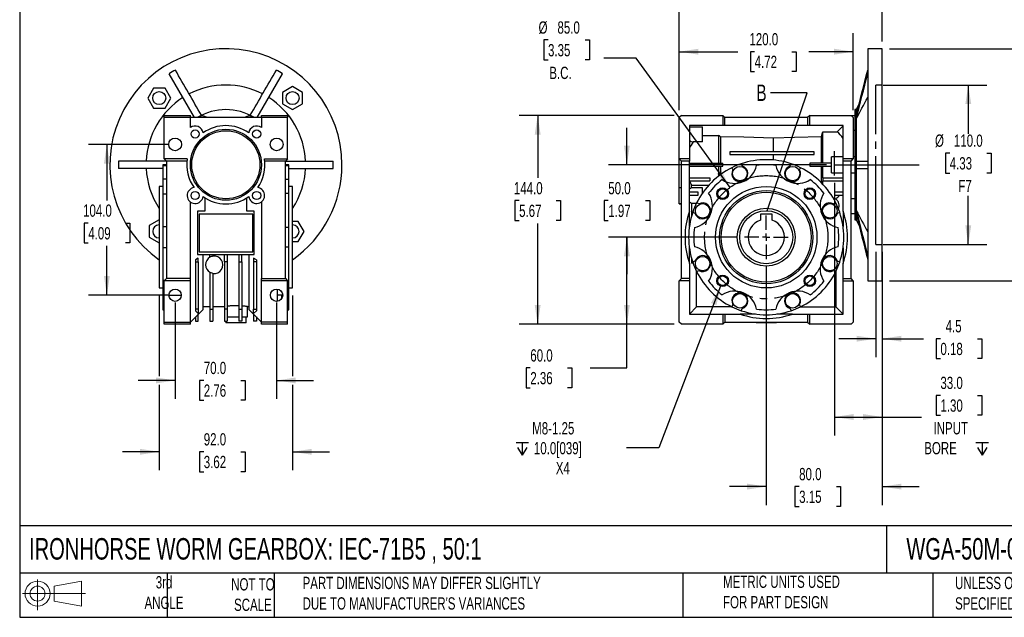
# Model space of a CAD drawing. Header units: millimetres. Extents: x 25 to 1092, y 25 to 838.
# Tile 1 of 8: x 25 to 704, y 25 to 438. Entities that reach past the tile are written whole.
import ezdxf

# ---------------------------------------------------------------- set-up
doc = ezdxf.new("R2010")
doc.units = ezdxf.units.MM
doc.header["$LTSCALE"] = 4
for name, pattern in [('SLD-Center', [19.05, 15.24, -1.27, 1.27, -1.27]), ('SLD-Dashed', [1.905, 1.27, -0.635]), ('SLD-Solid', [0])]:
    doc.linetypes.add(name, pattern=pattern)
for name, color, linetype in [('CENTER', 40, 'SLD-Center'), ('HIDDEN', 102, 'SLD-Dashed'), ('SLD-DEFPOINTS', 7, 'Continuous')]:
    doc.layers.add(name, color=color, linetype=linetype)
doc.layers.add('DIMENSIONS', color=140, linetype='SLD-Solid', lineweight=25)
doc.layers.add('TEXT', color=140, linetype='SLD-Solid', lineweight=25)
doc.styles.add('SLDTEXTSTYLE0', font='TXT', dxfattribs={"width": 0.7})
doc.dimstyles.new('SLDDIMSTYLE1', dxfattribs={"dimtxt": 8.632031, "dimasz": 13.208, "dimexe": 0, "dimexo": 0.0625, "dimgap": 2.158008, "dimtad": 0, "dimtih": 1, "dimtoh": 1, "dimrnd": 1e-09, "dimzin": 4, "dimdsep": 46, "dimtxsty": 'SLDTEXTSTYLE0', "dimsah": 1, "dimcen": 0, "dimadec": 0, "dimazin": 1, "dimtfac": 1, "dimtofl": 0, "dimtmove": 0, "dimatfit": 3, "dimfxl": 0, "dimfrac": 2, "dimtolj": 1, "dimtzin": 12, "dimarcsym": 0})
doc.dimstyles.new('SLDDIMSTYLE2', dxfattribs={"dimtxt": 8.632031, "dimasz": 13.208, "dimexe": 0, "dimexo": 0.0625, "dimgap": 2.158008, "dimtad": 0, "dimtih": 1, "dimtoh": 1, "dimrnd": 1e-09, "dimzin": 4, "dimdsep": 46, "dimtxsty": 'SLDTEXTSTYLE0', "dimsah": 1, "dimcen": 0.09, "dimadec": 0, "dimazin": 1, "dimtfac": 1, "dimtofl": 0, "dimtmove": 0, "dimatfit": 3, "dimfxl": 0, "dimfrac": 2, "dimtolj": 1, "dimtzin": 12, "dimarcsym": 0})
doc.dimstyles.new('SLDDIMSTYLE3', dxfattribs={"dimtxt": 8.632031, "dimasz": 13.208, "dimexe": 0, "dimexo": 0.0625, "dimgap": 2.158008, "dimtad": 0, "dimtih": 1, "dimtoh": 1, "dimrnd": 1e-09, "dimzin": 12, "dimdsep": 46, "dimtxsty": 'SLDTEXTSTYLE0', "dimsah": 1, "dimcen": 0.09, "dimadec": 0, "dimazin": 3, "dimtfac": 1, "dimtmove": 0, "dimatfit": 0, "dimfxl": 0, "dimfrac": 2, "dimtolj": 1, "dimtzin": 12, "dimarcsym": 0})
doc.dimstyles.new('SLDDIMSTYLE4', dxfattribs={"dimtxt": 8.632031, "dimasz": 13.208, "dimexe": 0, "dimexo": 0.0625, "dimgap": 2.158008, "dimtad": 0, "dimtih": 1, "dimtoh": 1, "dimrnd": 1e-09, "dimzin": 4, "dimdsep": 46, "dimtxsty": 'SLDTEXTSTYLE0', "dimsah": 1, "dimcen": 0.09, "dimadec": 0, "dimazin": 1, "dimtfac": 1, "dimtmove": 0, "dimatfit": 0, "dimfxl": 0, "dimfrac": 2, "dimtolj": 1, "dimtzin": 12, "dimarcsym": 0})
doc.dimstyles.new('SLDDIMSTYLE5', dxfattribs={"dimtxt": 8.632031, "dimasz": 13.208, "dimexe": 0, "dimexo": 0.0625, "dimgap": 2.158008, "dimtad": 0, "dimtih": 1, "dimtoh": 1, "dimrnd": 1e-09, "dimzin": 12, "dimdsep": 46, "dimtxsty": 'SLDTEXTSTYLE0', "dimsah": 1, "dimcen": 0, "dimadec": 0, "dimazin": 3, "dimtfac": 1, "dimtofl": 0, "dimtmove": 0, "dimatfit": 3, "dimfxl": 0, "dimfrac": 2, "dimtolj": 1, "dimtzin": 12, "dimarcsym": 0})
doc.dimstyles.new('SLDDIMSTYLE6', dxfattribs={"dimtxt": 8.632031, "dimasz": 13.208, "dimexe": 0, "dimexo": 0.0625, "dimgap": 2.158008, "dimtad": 0, "dimtih": 1, "dimtoh": 1, "dimrnd": 1e-09, "dimzin": 12, "dimdsep": 46, "dimtxsty": 'SLDTEXTSTYLE0', "dimsah": 1, "dimcen": 0.09, "dimadec": 0, "dimazin": 3, "dimtfac": 1, "dimtofl": 0, "dimtmove": 0, "dimatfit": 3, "dimfxl": 0, "dimfrac": 2, "dimtolj": 1, "dimtzin": 12, "dimarcsym": 0})
doc.dimstyles.new('SLDDIMSTYLE7', dxfattribs={"dimtxt": 0.18, "dimasz": 13.208, "dimexe": 0, "dimexo": 0.0625, "dimgap": 0, "dimtad": 0, "dimtih": 1, "dimtoh": 1, "dimdec": 0, "dimrnd": 1e-09, "dimzin": 0, "dimdsep": 46, "dimtxsty": 'Standard', "dimblk1": 'NONE', "dimblk2": 'NONE', "dimsah": 1, "dimcen": 0.09, "dimadec": 0, "dimazin": 0, "dimtfac": 13.208, "dimtdec": 0, "dimtofl": 0, "dimtmove": 0, "dimatfit": 3, "dimldrblk": 'NONE', "dimfxl": 0, "dimfrac": 2, "dimtolj": 1, "dimtzin": 0, "dimarcsym": 0})

# ---------------------------------------------------------------- blocks, each defined once
blk = doc.blocks.new('Block11')
at = {"color": 7, "linetype": 'SLD-Solid', "lineweight": 18}
for p, q in [((10.35, 21.24), (10.35, 0)), ((21.92, 16.67), (40.7, 20.13)), ((21.92, 6.38), (21.92, 16.67)), ((40.7, 20.13), (40.7, 2.93)), ((0, 11.53), (43.49, 11.53)), ((21.92, 6.38), (40.7, 2.93))]:
    blk.add_line(p, q, dxfattribs=at)
for radius in [8.6, 5.14]:
    blk.add_circle((10.35, 11.53), radius, dxfattribs=at)
blk = doc.blocks.new('Block12')
at = {"layer": 'SLD-DEFPOINTS'}
blk.add_blockref('Block11', (0, 0), dxfattribs=at)
blk = doc.blocks.new('_D')
at = {"layer": 'DIMENSIONS'}
for p, q in [((389.73, 423.62), (386.83, 423.62)), ((386.83, 423.62), (386.83, 409.9)), ((415.38, 423.62), (418.28, 423.62)), ((418.28, 423.62), (418.28, 409.9)), ((386.83, 409.9), (389.73, 409.9)), ((418.28, 409.9), (415.38, 409.9)), ((450.47, 411.08), (428.25, 411.08)), ((515.23, 321.95), (450.47, 411.08))]:
    blk.add_line(p, q, dxfattribs=at)
blk.add_solid([(515.23, 321.95), (509.11, 333.83), (505.82, 331.44)], dxfattribs=at)
at = {"layer": 'DIMENSIONS', "char_height": 8.467, "attachment_point": 1, "style": 'SLDTEXTSTYLE0'}
for s, insert in [('%%c', (383.21, 436.46)), ('85.0', (396.24, 436.46)), ('3.35', (389.73, 420.81)), ('B.C.', (390.63, 405.16))]:
    blk.add_mtext(s, dxfattribs=dict(at, insert=insert))
blk = doc.blocks.new('SW_SYMBOL_HOLE_DEPTH')
at = {"layer": 'DIMENSIONS', "color": 0}
for p, q in [((0, 3500), (3200, 3500)), ((1600, 3500), (1600, 300)), ((400, 2220), (1600, 300)), ((2800, 2220), (1600, 300))]:
    blk.add_line(p, q, dxfattribs=at)
blk = doc.blocks.new('_D_1')
at = {"layer": 'DIMENSIONS'}
for p, q in [((587.21, 324.98), (587.21, 150.86)), ((620.21, 252.45), (620.21, 150.86)), ((660.32, 178.5), (657.42, 178.5)), ((657.42, 178.5), (657.42, 164.78)), ((685.97, 178.5), (688.87, 178.5)), ((688.87, 178.5), (688.87, 164.78)), ((587.21, 163.56), (620.21, 163.56)), ((620.21, 163.56), (647.24, 163.56)), ((657.42, 164.78), (660.32, 164.78)), ((688.87, 164.78), (685.97, 164.78))]:
    blk.add_line(p, q, dxfattribs=at)
for points in [[(587.21, 163.56), (600.41, 161.53), (600.41, 165.6)], [(620.21, 163.56), (607, 165.6), (607, 161.53)]]:
    blk.add_solid(points, dxfattribs=at)
at = {"layer": 'DIMENSIONS', "xscale": 0.002688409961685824, "yscale": 0.002688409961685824, "zscale": 0.002688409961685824}
blk.add_blockref('SW_SYMBOL_HOLE_DEPTH', (684.76, 136.55), dxfattribs=at)
at = {"layer": 'DIMENSIONS', "char_height": 8.467, "attachment_point": 1, "style": 'SLDTEXTSTYLE0'}
for s, insert in [('33.0', (660.32, 191.35)), ('1.30', (660.32, 175.69)), ('INPUT', (655.52, 160.04)), ('BORE', (649.17, 146.32))]:
    blk.add_mtext(s, dxfattribs=dict(at, insert=insert))
blk = doc.blocks.new('_D_2')
at = {"layer": 'DIMENSIONS'}
for p, q in [((615.71, 277.48), (615.71, 204.88)), ((620.21, 277.48), (620.21, 204.88)), ((615.71, 217.58), (590.31, 217.58)), ((620.21, 217.58), (648.62, 217.58)), ((660.32, 217.58), (657.42, 217.58)), ((657.42, 217.58), (657.42, 203.86)), ((685.97, 217.58), (688.87, 217.58)), ((688.87, 217.58), (688.87, 203.86)), ((657.42, 203.86), (660.32, 203.86)), ((688.87, 203.86), (685.97, 203.86))]:
    blk.add_line(p, q, dxfattribs=at)
for points in [[(615.71, 217.58), (602.5, 219.61), (602.5, 215.54)], [(620.21, 217.58), (633.41, 215.54), (633.41, 219.61)]]:
    blk.add_solid(points, dxfattribs=at)
at = {"layer": 'DIMENSIONS', "char_height": 8.467, "attachment_point": 1, "style": 'SLDTEXTSTYLE0'}
for s, insert in [('4.5', (663.91, 230.42)), ('0.18', (660.32, 214.77))]:
    blk.add_mtext(s, dxfattribs=dict(at, insert=insert))
blk = doc.blocks.new('_D_3')
at = {"layer": 'DIMENSIONS'}
for p, q in [((620.79, 392.56), (692.23, 392.56)), ((679.53, 392.56), (679.53, 358.8)), ((666.71, 345.58), (663.81, 345.58)), ((663.81, 345.58), (663.81, 331.86)), ((692.36, 345.58), (695.26, 345.58)), ((695.26, 345.58), (695.26, 331.86)), ((663.81, 331.86), (666.71, 331.86)), ((695.26, 331.86), (692.36, 331.86)), ((679.53, 282.56), (679.53, 316.21)), ((620.79, 282.56), (692.23, 282.56))]:
    blk.add_line(p, q, dxfattribs=at)
for points in [[(679.53, 392.56), (677.5, 379.36), (681.56, 379.36)], [(679.53, 282.56), (681.56, 295.77), (677.5, 295.77)]]:
    blk.add_solid(points, dxfattribs=at)
at = {"layer": 'DIMENSIONS', "char_height": 8.467, "attachment_point": 1, "style": 'SLDTEXTSTYLE0'}
for s, insert in [('%%c', (656.6, 358.43)), ('110.0', (669.63, 358.43)), ('4.33', (666.71, 342.78)), ('F7', (672.7, 327.13))]:
    blk.add_mtext(s, dxfattribs=dict(at, insert=insert))
blk = doc.blocks.new('_D_4')
at = {"layer": 'DIMENSIONS'}
for p, q in [((480.21, 375.14), (480.21, 428.24)), ((600.21, 375.14), (600.21, 428.24)), ((480.21, 415.54), (520.51, 415.54)), ((532.21, 415.54), (529.31, 415.54)), ((529.31, 415.54), (529.31, 401.82)), ((557.86, 415.54), (560.75, 415.54)), ((560.75, 415.54), (560.75, 401.82)), ((600.21, 415.54), (569.55, 415.54)), ((529.31, 401.82), (532.21, 401.82)), ((560.75, 401.82), (557.86, 401.82))]:
    blk.add_line(p, q, dxfattribs=at)
for points in [[(480.21, 415.54), (493.41, 413.51), (493.41, 417.57)], [(600.21, 415.54), (587, 417.57), (587, 413.51)]]:
    blk.add_solid(points, dxfattribs=at)
at = {"layer": 'DIMENSIONS', "char_height": 8.467, "attachment_point": 1, "style": 'SLDTEXTSTYLE0'}
for s, insert in [('120.0', (528.61, 428.39)), ('4.72', (532.21, 412.74))]:
    blk.add_mtext(s, dxfattribs=dict(at, insert=insert))
blk = doc.blocks.new('_D_5')
at = {"layer": 'DIMENSIONS'}
for p, q in [((444.12, 337.56), (444.12, 362.96)), ((581.73, 337.56), (431.42, 337.56)), ((431.29, 312.79), (428.39, 312.79)), ((428.39, 312.79), (428.39, 299.07)), ((456.94, 312.79), (459.84, 312.79)), ((459.84, 312.79), (459.84, 299.07)), ((428.39, 299.07), (431.29, 299.07)), ((459.84, 299.07), (456.94, 299.07)), ((520.09, 287.56), (431.42, 287.56)), ((444.12, 287.56), (444.12, 262.16))]:
    blk.add_line(p, q, dxfattribs=at)
for points in [[(444.12, 337.56), (446.15, 350.77), (442.08, 350.77)], [(444.12, 287.56), (442.08, 274.36), (446.15, 274.36)]]:
    blk.add_solid(points, dxfattribs=at)
at = {"layer": 'DIMENSIONS', "char_height": 8.467, "attachment_point": 1, "style": 'SLDTEXTSTYLE0'}
for s, insert in [('50.0', (431.29, 325.63)), ('1.97', (431.29, 309.98))]:
    blk.add_mtext(s, dxfattribs=dict(at, insert=insert))
blk = doc.blocks.new('_D_6')
at = {"layer": 'DIMENSIONS'}
for p, q in [((520.09, 287.56), (431.42, 287.56)), ((444.12, 227.56), (444.12, 287.56)), ((476.63, 227.56), (431.42, 227.56)), ((444.12, 197.42), (444.12, 227.56)), ((377.51, 197.42), (374.61, 197.42)), ((374.61, 197.42), (374.61, 183.7)), ((403.16, 197.42), (406.06, 197.42)), ((406.06, 197.42), (406.06, 183.7)), ((418.72, 197.42), (444.12, 197.42)), ((374.61, 183.7), (377.51, 183.7)), ((406.06, 183.7), (403.16, 183.7))]:
    blk.add_line(p, q, dxfattribs=at)
for points in [[(444.12, 287.56), (442.08, 274.36), (446.15, 274.36)], [(444.12, 227.56), (446.15, 240.77), (442.08, 240.77)]]:
    blk.add_solid(points, dxfattribs=at)
at = {"layer": 'DIMENSIONS', "char_height": 8.467, "attachment_point": 1, "style": 'SLDTEXTSTYLE0'}
for s, insert in [('60.0', (377.51, 210.27)), ('2.36', (377.51, 194.61))]:
    blk.add_mtext(s, dxfattribs=dict(at, insert=insert))
blk = doc.blocks.new('_D_7')
at = {"layer": 'DIMENSIONS'}
for p, q in [((476.63, 371.56), (369.9, 371.56)), ((382.6, 371.56), (382.6, 328.44)), ((369.78, 312.79), (366.88, 312.79)), ((366.88, 312.79), (366.88, 299.07)), ((395.43, 312.79), (398.33, 312.79)), ((398.33, 312.79), (398.33, 299.07)), ((366.88, 299.07), (369.78, 299.07)), ((398.33, 299.07), (395.43, 299.07)), ((382.6, 227.56), (382.6, 297.13)), ((476.63, 227.56), (369.9, 227.56))]:
    blk.add_line(p, q, dxfattribs=at)
for points in [[(382.6, 371.56), (380.57, 358.36), (384.64, 358.36)], [(382.6, 227.56), (384.64, 240.77), (380.57, 240.77)]]:
    blk.add_solid(points, dxfattribs=at)
at = {"layer": 'DIMENSIONS', "char_height": 8.467, "attachment_point": 1, "style": 'SLDTEXTSTYLE0'}
for s, insert in [('144.0', (366.19, 325.63)), ('5.67', (369.78, 309.98))]:
    blk.add_mtext(s, dxfattribs=dict(at, insert=insert))
blk = doc.blocks.new('_D_8')
at = {"layer": 'DIMENSIONS'}
for p, q in [((508.72, 253.78), (466.03, 142.24)), ((466.03, 142.24), (443.8, 142.24))]:
    blk.add_line(p, q, dxfattribs=at)
blk.add_solid([(508.72, 253.78), (502.11, 242.17), (505.9, 240.72)], dxfattribs=at)
at = {"layer": 'DIMENSIONS', "xscale": 0.002688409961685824, "yscale": 0.002688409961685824, "zscale": 0.002688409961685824}
blk.add_blockref('SW_SYMBOL_HOLE_DEPTH', (367.66, 136.52), dxfattribs=at)
at = {"layer": 'DIMENSIONS', "char_height": 8.467, "attachment_point": 1, "style": 'SLDTEXTSTYLE0'}
for s, insert in [('M8-1.25', (378.82, 160.01)), ('10.0[039]', (380, 146.29)), ('X4', (395.1, 132.57))]:
    blk.add_mtext(s, dxfattribs=dict(at, insert=insert))
blk = doc.blocks.new('_D_9')
at = {"layer": 'DIMENSIONS'}
for p, q in [((625.29, 417.59), (744.91, 417.59)), ((732.21, 417.59), (732.21, 353.16)), ((719.38, 337.51), (716.48, 337.51)), ((716.48, 337.51), (716.48, 323.79)), ((745.03, 337.51), (747.93, 337.51)), ((747.93, 337.51), (747.93, 323.79)), ((716.48, 323.79), (719.38, 323.79)), ((732.21, 257.53), (732.21, 321.86)), ((747.93, 323.79), (745.03, 323.79)), ((625.29, 257.53), (744.91, 257.53))]:
    blk.add_line(p, q, dxfattribs=at)
for points in [[(732.21, 417.59), (730.17, 404.39), (734.24, 404.39)], [(732.21, 257.53), (734.24, 270.74), (730.17, 270.74)]]:
    blk.add_solid(points, dxfattribs=at)
at = {"layer": 'DIMENSIONS', "char_height": 8.467, "attachment_point": 1, "style": 'SLDTEXTSTYLE0'}
for s, insert in [('%%c', (709.27, 350.35)), ('160.1', (722.31, 350.35)), ('6.30', (719.38, 334.7))]:
    blk.add_mtext(s, dxfattribs=dict(at, insert=insert))
blk = doc.blocks.new('_D_10')
at = {"layer": 'DIMENSIONS'}
for p, q in [((540.21, 267.44), (540.21, 102.86)), ((620.21, 252.45), (620.21, 102.86)), ((540.21, 115.56), (514.81, 115.56)), ((562.92, 115.56), (560.02, 115.56)), ((560.02, 115.56), (560.02, 101.85)), ((588.57, 115.56), (591.47, 115.56)), ((591.47, 115.56), (591.47, 101.85)), ((620.21, 115.56), (645.61, 115.56)), ((560.02, 101.85), (562.92, 101.85)), ((591.47, 101.85), (588.57, 101.85))]:
    blk.add_line(p, q, dxfattribs=at)
for points in [[(540.21, 115.56), (527, 117.6), (527, 113.53)], [(620.21, 115.56), (633.41, 113.53), (633.41, 117.6)]]:
    blk.add_solid(points, dxfattribs=at)
at = {"layer": 'DIMENSIONS', "char_height": 8.467, "attachment_point": 1, "style": 'SLDTEXTSTYLE0'}
for s, insert in [('80.0', (562.92, 128.41)), ('3.15', (562.92, 112.76))]:
    blk.add_mtext(s, dxfattribs=dict(at, insert=insert))
blk = doc.blocks.new('_D_11')
at = {"layer": 'DIMENSIONS'}
for p, q in [((480.21, 375.14), (480.21, 476.84)), ((620.21, 422.67), (620.21, 476.84)), ((480.21, 464.14), (524.97, 464.14)), ((536.67, 464.14), (533.77, 464.14)), ((533.77, 464.14), (533.77, 450.42)), ((562.32, 464.14), (565.22, 464.14)), ((565.22, 464.14), (565.22, 450.42)), ((620.21, 464.14), (574.01, 464.14)), ((533.77, 450.42), (536.67, 450.42)), ((565.22, 450.42), (562.32, 450.42))]:
    blk.add_line(p, q, dxfattribs=at)
for points in [[(480.21, 464.14), (493.41, 462.11), (493.41, 466.17)], [(620.21, 464.14), (607, 466.17), (607, 462.11)]]:
    blk.add_solid(points, dxfattribs=at)
at = {"layer": 'DIMENSIONS', "char_height": 8.467, "attachment_point": 1, "style": 'SLDTEXTSTYLE0'}
for s, insert in [('140.0', (533.08, 476.98)), ('5.51', (536.67, 461.33))]:
    blk.add_mtext(s, dxfattribs=dict(at, insert=insert))
blk = doc.blocks.new('SW_CENTERMARKSYMBOL_0')
at = {"layer": 'CENTER', "color": 0}
for p, q in [((0, 5.08), (0, 15.04)), ((-5.08, 0), (-15.04, 0)), ((0, 0), (-2.54, 0)), ((0, 0), (0, 2.54)), ((0, 0), (0, -2.54)), ((0, 0), (2.54, 0)), ((5.08, 0), (15.04, 0)), ((0, -5.08), (0, -15.04))]:
    blk.add_line(p, q, dxfattribs=at)
blk = doc.blocks.new('_None')
blk = doc.blocks.new('_D_14')
at = {"layer": 'DIMENSIONS'}
for p, q in [((127.5, 351.56), (72.83, 351.56)), ((85.53, 351.56), (85.53, 312.99)), ((72.7, 297.34), (69.8, 297.34)), ((69.8, 297.34), (69.8, 283.62)), ((98.35, 297.34), (101.25, 297.34)), ((101.25, 297.34), (101.25, 283.62)), ((69.8, 283.62), (72.7, 283.62)), ((85.53, 247.56), (85.53, 281.68)), ((101.25, 283.62), (98.35, 283.62)), ((127.5, 247.56), (72.83, 247.56))]:
    blk.add_line(p, q, dxfattribs=at)
for points in [[(85.53, 351.56), (83.49, 338.36), (87.56, 338.36)], [(85.53, 247.56), (87.56, 260.77), (83.49, 260.77)]]:
    blk.add_solid(points, dxfattribs=at)
at = {"layer": 'DIMENSIONS', "char_height": 8.467, "attachment_point": 1, "style": 'SLDTEXTSTYLE0'}
for s, insert in [('104.0', (69.11, 310.18)), ('4.09', (72.7, 294.53))]:
    blk.add_mtext(s, dxfattribs=dict(at, insert=insert))
blk = doc.blocks.new('_D_15')
at = {"layer": 'DIMENSIONS'}
for p, q in [((132.58, 242.48), (132.58, 176.09)), ((202.58, 242.48), (202.58, 176.09)), ((132.58, 188.79), (107.18, 188.79)), ((152.33, 188.79), (149.43, 188.79)), ((149.43, 188.79), (149.43, 175.07)), ((177.98, 188.79), (180.87, 188.79)), ((180.87, 188.79), (180.87, 175.07)), ((202.58, 188.79), (227.98, 188.79)), ((149.43, 175.07), (152.33, 175.07)), ((180.87, 175.07), (177.98, 175.07))]:
    blk.add_line(p, q, dxfattribs=at)
for points in [[(132.58, 188.79), (119.38, 190.82), (119.38, 186.76)], [(202.58, 188.79), (215.79, 186.76), (215.79, 190.82)]]:
    blk.add_solid(points, dxfattribs=at)
at = {"layer": 'DIMENSIONS', "char_height": 8.467, "attachment_point": 1, "style": 'SLDTEXTSTYLE0'}
for s, insert in [('70.0', (152.33, 201.64)), ('2.76', (152.33, 185.99))]:
    blk.add_mtext(s, dxfattribs=dict(at, insert=insert))
blk = doc.blocks.new('_D_16')
at = {"layer": 'DIMENSIONS'}
for p, q in [((121.58, 247.48), (121.58, 191.84)), ((213.58, 247.48), (213.58, 191.84)), ((121.58, 185.74), (121.58, 126.86)), ((213.58, 185.74), (213.58, 126.86)), ((121.58, 139.56), (96.18, 139.56)), ((152.33, 139.56), (149.43, 139.56)), ((149.43, 139.56), (149.43, 125.85)), ((177.98, 139.56), (180.87, 139.56)), ((180.87, 139.56), (180.87, 125.85)), ((213.58, 139.56), (238.98, 139.56)), ((149.43, 125.85), (152.33, 125.85)), ((180.87, 125.85), (177.98, 125.85))]:
    blk.add_line(p, q, dxfattribs=at)
for points in [[(121.58, 139.56), (108.38, 141.6), (108.38, 137.53)], [(213.58, 139.56), (226.79, 137.53), (226.79, 141.6)]]:
    blk.add_solid(points, dxfattribs=at)
at = {"layer": 'DIMENSIONS', "char_height": 8.467, "attachment_point": 1, "style": 'SLDTEXTSTYLE0'}
for s, insert in [('92.0', (152.33, 152.41)), ('3.62', (152.33, 136.76))]:
    blk.add_mtext(s, dxfattribs=dict(at, insert=insert))

msp = doc.modelspace()

# ---------------------------------------------------------------- linework, layer by layer
for p, q in [((620.207, 417.594), (610.207, 417.594)), ((610.207, 417.594), (610.207, 337.564)), ((620.207, 337.564), (620.207, 417.594)), ((145.934, 370.064), (128.441, 400.364)), ((189.235, 370.064), (206.729, 400.364)), ((117.639, 390.426), (113.655, 383.526)), ((125.606, 390.426), (117.639, 390.426)), ((129.59, 383.526), (125.606, 390.426)), ((213.547, 391.494), (206.647, 387.51)), ((206.647, 387.51), (206.647, 379.543)), ((220.447, 387.51), (213.547, 391.494)), ((220.447, 379.543), (220.447, 387.51)), ((113.655, 383.526), (117.639, 376.626)), ((125.606, 376.626), (129.59, 383.526)), ((604.46, 380.244), (602.277, 375.564)), ((117.639, 376.626), (125.606, 376.626)), ((206.647, 379.543), (213.547, 375.559)), ((213.547, 375.559), (220.447, 379.543)), ((602.277, 375.564), (601.207, 375.564)), ((601.207, 375.564), (601.207, 337.564)), ((602.277, 375.564), (602.277, 371.652)), ((125.085, 371.564), (143.085, 371.564)), ((125.085, 370.064), (125.085, 371.564)), ((125.085, 341.564), (125.085, 370.064)), ((143.085, 370.064), (125.085, 370.064)), ((143.085, 370.064), (143.085, 371.564)), ((143.085, 363.187), (143.085, 370.064)), ((192.085, 370.064), (143.085, 370.064)), ((192.085, 370.064), (192.085, 371.564)), ((192.085, 371.564), (210.085, 371.564)), ((192.085, 370.064), (192.085, 363.187)), ((210.085, 370.064), (192.085, 370.064)), ((210.085, 371.564), (210.085, 370.064)), ((210.085, 341.564), (210.085, 370.064)), ((481.707, 371.564), (480.207, 370.064)), ((480.207, 341.564), (480.207, 370.064)), ((481.707, 371.564), (510.207, 371.564)), ((510.207, 371.564), (510.207, 364.564)), ((511.707, 370.064), (510.207, 371.564)), ((511.707, 364.564), (511.707, 370.064)), ((568.707, 370.064), (511.707, 370.064)), ((570.207, 371.564), (568.707, 370.064)), ((568.707, 370.064), (568.707, 364.564)), ((570.207, 364.564), (570.207, 371.564)), ((570.207, 371.564), (598.707, 371.564)), ((598.707, 371.564), (600.207, 370.064)), ((601.207, 371.21), (599.061, 371.21)), ((600.207, 370.064), (600.207, 341.564)), ((602.277, 371.652), (602.277, 369.152)), ((602.277, 369.152), (602.277, 340.064)), ((510.207, 364.564), (487.207, 364.564)), ((487.207, 364.564), (487.207, 341.564)), ((487.207, 363.681), (496.207, 363.681)), ((496.207, 353.324), (496.207, 363.681)), ((511.707, 364.564), (510.207, 364.564)), ((568.707, 364.564), (511.707, 364.564)), ((570.207, 364.564), (568.707, 364.564)), ((593.207, 364.564), (570.207, 364.564)), ((579.207, 338.564), (579.207, 360.304)), ((579.207, 360.304), (589.033, 360.304)), ((589.033, 360.304), (593.207, 364.478)), ((593.207, 341.564), (593.207, 364.564)), ((601.207, 361.155), (600.207, 361.155)), ((496.207, 353.324), (489.783, 353.324)), ((496.207, 357.825), (507.207, 357.825)), ((507.207, 357.825), (507.207, 338.564)), ((508.777, 356.875), (508.777, 338.564)), ((545.207, 346.564), (545.207, 355.982)), ((578.357, 338.564), (578.357, 356.875)), ((573.207, 346.564), (515.207, 346.564)), ((515.207, 346.564), (515.207, 344.564)), ((573.207, 344.564), (573.207, 346.564)), ((126.585, 340.064), (93.627, 340.064)), ((140.883, 341.564), (125.085, 341.564)), ((125.085, 341.564), (126.585, 340.064)), ((140.701, 340.064), (126.585, 340.064)), ((126.585, 340.064), (126.585, 259.064)), ((194.287, 341.564), (210.085, 341.564)), ((208.585, 340.064), (194.469, 340.064)), ((210.085, 341.564), (208.585, 340.064)), ((208.585, 259.064), (208.585, 340.064)), ((208.585, 340.064), (241.542, 340.064)), ((487.207, 341.564), (480.207, 341.564)), ((480.207, 341.564), (481.707, 340.064)), ((480.207, 321.805), (480.207, 341.564)), ((487.207, 340.064), (481.707, 340.064)), ((481.707, 259.064), (481.707, 340.064)), ((487.207, 341.564), (487.207, 340.064)), ((487.207, 305.647), (487.207, 340.064)), ((515.207, 344.564), (573.207, 344.564)), ((545.207, 340.83), (545.207, 344.564)), ((593.207, 343.064), (585.207, 343.064)), ((585.207, 332.064), (585.207, 343.064)), ((600.207, 341.564), (593.207, 341.564)), ((593.207, 340.064), (593.207, 341.564)), ((598.707, 340.064), (593.207, 340.064)), ((593.207, 305.647), (593.207, 340.064)), ((598.707, 340.064), (600.207, 341.564)), ((598.707, 259.064), (598.707, 340.064)), ((601.207, 343.064), (600.207, 343.064)), ((602.277, 340.064), (602.277, 335.064)), ((124.085, 335.064), (93.627, 335.064)), ((126.585, 337.564), (124.085, 337.564)), ((124.085, 337.564), (124.085, 337.05)), ((124.085, 337.05), (126.585, 337.05)), ((124.085, 337.05), (124.085, 327.614)), ((211.085, 337.564), (208.585, 337.564)), ((208.585, 337.123), (211.085, 337.123)), ((211.085, 337.123), (211.085, 337.564)), ((211.085, 327.293), (211.085, 337.123)), ((211.085, 335.064), (241.542, 335.064)), ((487.207, 338.564), (510.207, 338.564)), ((487.207, 336.564), (510.207, 336.564)), ((507.207, 336.564), (507.207, 329.674)), ((508.777, 336.564), (508.777, 330.859)), ((510.207, 336.564), (510.207, 338.564)), ((516.544, 335.547), (517.172, 334.029)), ((523.639, 336.708), (523.011, 338.225)), ((557.403, 338.225), (556.774, 336.708)), ((563.242, 334.029), (563.87, 335.547)), ((570.207, 338.564), (570.207, 336.564)), ((585.207, 338.564), (570.207, 338.564)), ((570.207, 336.564), (585.207, 336.564)), ((578.357, 325.072), (578.357, 336.564)), ((579.207, 328.564), (579.207, 336.564)), ((601.207, 337.564), (601.207, 299.564)), ((602.277, 335.064), (602.277, 305.977)), ((610.207, 337.564), (610.207, 257.534)), ((620.207, 257.534), (620.207, 337.564)), ((126.585, 327.614), (124.085, 327.614)), ((124.085, 327.614), (124.085, 317.498)), ((211.085, 327.293), (208.585, 327.293)), ((211.085, 317.922), (211.085, 327.293)), ((487.207, 328.564), (501.207, 328.564)), ((487.207, 326.564), (501.207, 326.564)), ((501.207, 328.564), (501.207, 326.564)), ((579.207, 328.564), (593.207, 328.564)), ((579.207, 328.564), (579.207, 326.564)), ((579.207, 326.564), (593.207, 326.564)), ((579.207, 324.187), (579.207, 326.564)), ((585.207, 332.064), (593.207, 332.064)), ((598.707, 332.064), (601.207, 332.064)), ((124.085, 322.564), (121.585, 322.564)), ((121.585, 322.564), (121.585, 252.564)), ((213.585, 322.564), (211.085, 322.564)), ((213.585, 252.564), (213.585, 322.564)), ((480.207, 321.805), (481.707, 321.805)), ((480.207, 310.851), (480.207, 321.805)), ((488.707, 323.422), (500.502, 323.422)), ((488.707, 321.553), (488.707, 323.422)), ((496.207, 321.553), (488.707, 321.553)), ((496.207, 317.999), (496.207, 321.553)), ((124.085, 317.498), (126.585, 317.498)), ((124.085, 317.498), (124.085, 294.717)), ((153.085, 314.788), (153.085, 305.564)), ((182.085, 305.564), (182.085, 314.788)), ((208.585, 317.922), (211.085, 317.922)), ((211.085, 294.191), (211.085, 317.922)), ((493.207, 318.564), (487.207, 318.564)), ((487.207, 316.564), (493.207, 316.564)), ((493.207, 316.564), (493.207, 318.564)), ((586.655, 314.112), (588.207, 314.112)), ((588.207, 313.856), (586.801, 313.856)), ((587.207, 318.564), (587.207, 316.564)), ((593.207, 318.564), (587.207, 318.564)), ((587.207, 316.564), (593.207, 316.564)), ((588.207, 314.112), (588.207, 313.856)), ((601.207, 313.974), (598.707, 313.974)), ((143.085, 259.064), (143.085, 311.941)), ((153.085, 305.564), (148.085, 305.564)), ((148.085, 305.564), (148.085, 275.564)), ((187.085, 305.564), (182.085, 305.564)), ((187.085, 275.564), (187.085, 305.564)), ((192.085, 311.941), (192.085, 259.064)), ((480.207, 310.851), (481.707, 310.851)), ((480.207, 310.564), (480.207, 310.851)), ((480.207, 310.564), (481.707, 310.564)), ((487.207, 294.862), (487.207, 305.647)), ((488.707, 311.149), (492.186, 311.149)), ((488.707, 311.149), (488.707, 302.056)), ((493.742, 310.599), (492.225, 311.228)), ((588.189, 311.228), (586.672, 310.599)), ((593.207, 305.647), (593.207, 294.862)), ((602.277, 305.977), (602.277, 303.477)), ((121.585, 299.548), (114.723, 295.586)), ((149.085, 303.564), (149.085, 277.564)), ((186.085, 303.564), (149.085, 303.564)), ((186.085, 277.564), (186.085, 303.564)), ((489.546, 304.76), (491.064, 304.132)), ((536.207, 303.364), (536.207, 299.407)), ((544.207, 303.364), (536.207, 303.364)), ((544.207, 299.407), (544.207, 303.364)), ((589.35, 304.132), (590.868, 304.76)), ((598.707, 303.918), (601.207, 303.918)), ((601.207, 299.564), (602.277, 299.564)), ((602.277, 303.477), (602.277, 299.564)), ((602.277, 299.564), (604.46, 294.884)), ((114.723, 295.586), (114.723, 287.619)), ((124.085, 294.717), (124.085, 280.411)), ((126.585, 294.717), (124.085, 294.717)), ((211.085, 294.191), (208.585, 294.191)), ((211.085, 280.938), (211.085, 294.191)), ((217.53, 298.502), (213.585, 298.502)), ((221.514, 291.602), (217.53, 298.502)), ((114.723, 287.619), (121.585, 283.657)), ((217.53, 284.702), (221.514, 291.602)), ((124.085, 280.411), (126.585, 280.411)), ((124.085, 280.411), (124.085, 257.63)), ((208.585, 280.938), (211.085, 280.938)), ((211.085, 257.207), (211.085, 280.938)), ((213.585, 284.702), (217.53, 284.702)), ((487.207, 269.481), (487.207, 280.267)), ((593.207, 280.267), (593.207, 269.481)), ((148.585, 273.105), (146.585, 271.95)), ((146.585, 271.95), (146.585, 270.564)), ((148.085, 275.564), (151.585, 275.564)), ((148.585, 270.564), (148.585, 273.105)), ((149.085, 277.564), (186.085, 277.564)), ((151.585, 275.564), (151.585, 237.564)), ((151.585, 275.564), (156.585, 275.564)), ((156.585, 273.76), (156.585, 275.703)), ((156.585, 275.703), (158.585, 275.703)), ((158.585, 275.703), (158.585, 274.48)), ((158.585, 275.564), (166.585, 275.564)), ((166.585, 270.564), (166.585, 275.703)), ((166.585, 275.703), (168.585, 275.703)), ((168.585, 275.703), (168.585, 270.564)), ((168.585, 275.564), (176.585, 275.564)), ((176.585, 275.703), (178.585, 275.703)), ((176.585, 275.703), (176.585, 270.564)), ((178.585, 270.564), (178.585, 275.703)), ((178.585, 275.564), (183.585, 275.564)), ((183.585, 237.564), (183.585, 275.564)), ((183.585, 275.564), (187.085, 275.564)), ((188.585, 271.95), (186.585, 273.105)), ((186.585, 273.105), (186.585, 270.564)), ((188.585, 271.95), (188.585, 270.564)), ((488.707, 273.073), (488.707, 269.614)), ((146.585, 270.564), (148.585, 270.564)), ((146.585, 270.564), (146.585, 238.009)), ((148.585, 270.564), (148.585, 238.009)), ((168.585, 270.564), (166.585, 270.564)), ((166.585, 270.564), (166.585, 238.009)), ((168.585, 270.564), (168.585, 238.009)), ((176.585, 270.564), (178.585, 270.564)), ((176.585, 270.564), (176.585, 238.009)), ((178.585, 270.564), (178.585, 238.009)), ((188.585, 270.564), (186.585, 270.564)), ((186.585, 270.564), (186.585, 238.009)), ((188.585, 270.564), (188.585, 238.009)), ((487.207, 269.481), (487.207, 259.064)), ((489.808, 269.614), (488.707, 269.614)), ((491.064, 270.997), (489.546, 270.368)), ((590.868, 270.368), (589.35, 270.997)), ((593.207, 259.064), (593.207, 269.481)), ((126.585, 259.064), (125.085, 257.564)), ((143.085, 259.064), (126.585, 259.064)), ((143.085, 257.564), (143.085, 259.064)), ((156.585, 263.368), (156.585, 238.009)), ((158.585, 262.648), (158.585, 238.009)), ((192.085, 257.564), (192.085, 259.064)), ((192.085, 259.064), (208.585, 259.064)), ((208.585, 259.064), (210.085, 257.564)), ((481.707, 259.064), (480.207, 257.564)), ((487.207, 259.064), (481.707, 259.064)), ((487.207, 259.064), (487.207, 257.564)), ((492.207, 239.564), (492.207, 263.937)), ((492.225, 263.901), (493.742, 264.53)), ((586.672, 264.53), (588.189, 263.901)), ((588.207, 263.937), (588.207, 239.564)), ((593.207, 257.564), (593.207, 259.064)), ((593.207, 259.064), (598.707, 259.064)), ((600.207, 257.564), (598.707, 259.064)), ((121.585, 252.564), (124.085, 252.564)), ((125.151, 257.63), (124.085, 257.63)), ((124.085, 257.63), (124.085, 247.515)), ((125.085, 229.064), (125.085, 257.564)), ((143.085, 257.564), (125.085, 257.564)), ((143.085, 229.064), (143.085, 257.564)), ((210.085, 257.564), (192.085, 257.564)), ((192.085, 229.064), (192.085, 257.564)), ((203.085, 243.344), (203.085, 251.785)), ((210.085, 229.064), (210.085, 257.564)), ((211.085, 257.207), (210.085, 257.207)), ((211.085, 247.835), (211.085, 257.207)), ((211.085, 252.564), (213.585, 252.564)), ((480.207, 229.064), (480.207, 257.564)), ((487.207, 257.564), (480.207, 257.564)), ((487.207, 257.564), (487.207, 234.564)), ((593.207, 257.564), (600.207, 257.564)), ((593.207, 234.564), (593.207, 257.564)), ((600.207, 257.564), (600.207, 229.064)), ((610.207, 257.534), (620.207, 257.534)), ((124.085, 247.515), (125.085, 247.515)), ((124.085, 247.515), (124.085, 238.079)), ((128.335, 247.515), (136.834, 247.515)), ((203.085, 247.835), (206.826, 247.835)), ((206.085, 245.153), (206.085, 247.835)), ((210.085, 247.835), (211.085, 247.835)), ((211.085, 238.005), (211.085, 247.835)), ((125.085, 238.079), (124.085, 238.079)), ((124.085, 238.079), (124.085, 237.564)), ((148.585, 238.009), (146.585, 238.009)), ((146.585, 238.009), (146.585, 236.789)), ((148.585, 238.009), (148.585, 234.858)), ((151.585, 239.864), (156.585, 239.864)), ((156.585, 238.009), (158.585, 238.009)), ((156.585, 238.009), (156.585, 229.714)), ((158.585, 239.864), (166.585, 239.864)), ((158.585, 238.009), (158.585, 229.714)), ((168.585, 238.009), (166.585, 238.009)), ((166.585, 238.009), (166.585, 229.714)), ((168.585, 238.009), (168.585, 229.714)), ((176.585, 238.009), (178.585, 238.009)), ((176.585, 238.009), (176.585, 229.714)), ((178.585, 238.009), (178.585, 229.714)), ((182.585, 239.864), (183.585, 239.864)), ((182.585, 232.564), (182.585, 239.864)), ((186.585, 238.009), (188.585, 238.009)), ((186.585, 234.858), (186.585, 238.009)), ((188.585, 238.009), (188.585, 236.789)), ((211.085, 238.005), (210.085, 238.005)), ((211.085, 237.564), (211.085, 238.005)), ((492.207, 239.564), (487.207, 234.564)), ((516.58, 239.564), (492.207, 239.564)), ((517.172, 241.1), (516.544, 239.582)), ((523.011, 236.903), (523.639, 238.421)), ((556.774, 238.421), (557.403, 236.903)), ((563.87, 239.582), (563.242, 241.1)), ((563.834, 239.564), (588.207, 239.564)), ((588.207, 239.564), (593.207, 234.564)), ((124.085, 237.564), (125.085, 237.564)), ((143.085, 229.064), (151.585, 237.564)), ((146.585, 236.789), (148.585, 234.858)), ((146.585, 232.564), (146.585, 229.714)), ((148.585, 229.714), (148.585, 234.564)), ((168.585, 232.564), (176.585, 232.564)), ((178.585, 232.564), (182.585, 232.564)), ((181.585, 228.564), (181.585, 232.564)), ((192.085, 229.064), (183.585, 237.564)), ((186.585, 234.858), (188.585, 236.789)), ((186.585, 234.564), (186.585, 229.714)), ((188.585, 232.564), (188.585, 229.714)), ((210.085, 237.564), (211.085, 237.564)), ((487.207, 234.564), (510.207, 234.564)), ((510.207, 234.564), (510.207, 227.564)), ((510.207, 234.564), (511.707, 234.564)), ((511.707, 234.564), (511.707, 229.064)), ((511.707, 234.564), (522.124, 234.564)), ((532.91, 234.564), (522.124, 234.564)), ((558.29, 234.564), (547.504, 234.564)), ((558.29, 234.564), (568.707, 234.564)), ((568.707, 234.564), (568.707, 229.064)), ((568.707, 234.564), (570.207, 234.564)), ((570.207, 227.564), (570.207, 234.564)), ((570.207, 234.564), (593.207, 234.564)), ((125.085, 229.064), (143.085, 229.064)), ((125.085, 227.564), (125.085, 229.064)), ((143.085, 227.564), (125.085, 227.564)), ((143.085, 227.564), (143.085, 229.064)), ((146.585, 229.714), (148.585, 229.714)), ((156.585, 229.714), (158.585, 229.714)), ((166.585, 229.714), (168.585, 229.714)), ((167.585, 229.714), (167.585, 228.564)), ((181.585, 228.564), (167.585, 228.564)), ((178.585, 229.714), (176.585, 229.714)), ((188.585, 229.714), (186.585, 229.714)), ((210.085, 229.064), (192.085, 229.064)), ((192.085, 227.564), (192.085, 229.064)), ((210.085, 227.564), (192.085, 227.564)), ((210.085, 227.564), (210.085, 229.064)), ((481.707, 227.564), (480.207, 229.064)), ((510.207, 227.564), (481.707, 227.564)), ((510.207, 227.564), (511.707, 229.064)), ((511.707, 229.064), (568.707, 229.064)), ((533.207, 229.064), (533.207, 228.564)), ((547.207, 228.564), (533.207, 228.564)), ((547.207, 228.564), (547.207, 229.064)), ((568.707, 229.064), (570.207, 227.564)), ((598.707, 227.564), (570.207, 227.564)), ((600.207, 229.064), (598.707, 227.564))]:
    msp.add_line(p, q)
at = {"flags": 128}
for points in [[(578.357, 356.875), (578.833, 358.796), (579.207, 360.304)], [(508.777, 356.875), (507.898, 357.407), (507.207, 357.825)], [(545.207, 355.982), (524.806, 356.482), (508.777, 356.875)], [(578.357, 356.875), (559.793, 356.375), (545.207, 355.982)]]:
    msp.add_lwpolyline(points, dxfattribs=at)
for centre, radius in [((121.623, 383.526), 4.5), ((213.547, 383.526), 4.5), ((167.585, 337.564), 24.5), ((146.372, 358.777), 2.775), ((167.585, 337.564), 23.5), ((188.798, 358.777), 2.775), ((132.585, 351.564), 4.4), ((202.585, 351.564), 4.4), ((522.029, 331.449), 5), ((558.384, 331.449), 5), ((146.372, 316.351), 2.775), ((188.798, 316.351), 2.775), ((540.207, 287.564), 35), ((510.155, 317.616), 4), ((510.155, 317.616), 3.323), ((540.207, 287.564), 32.155), ((570.259, 317.616), 4), ((570.259, 317.616), 3.323), ((540.207, 287.564), 31), ((496.323, 305.742), 5), ((540.207, 287.564), 20), ((584.091, 305.742), 5), ((496.323, 269.387), 5), ((584.091, 269.387), 5), ((510.155, 257.512), 4), ((510.155, 257.512), 3.323), ((570.259, 257.512), 4), ((570.259, 257.512), 3.323), ((132.585, 247.564), 4.25), ((202.585, 247.564), 4.25), ((522.029, 243.68), 5), ((558.384, 243.68), 5)]:
    msp.add_circle(centre, radius)
for centre, radius, start, end in [((167.585, 337.564), 80.03, 0, 234.915461), ((167.585, 337.564), 74, 118.063963, 121.936037), ((167.585, 337.564), 74, 58.063963, 61.936037), ((167.585, 337.564), 55, 62.605251, 117.394749), ((167.585, 337.564), 55, 122.605251, 177.394749), ((167.585, 337.564), 55, 2.605251, 57.394749), ((167.585, 337.564), 38, 58.78882, 121.21118), ((151.335, 365.71), 5.5, 52.341669, 127.658331), ((183.835, 365.71), 5.5, 52.341669, 127.658331), ((146.372, 358.777), 5.5, 7.421452, 126.698158), ((167.585, 337.564), 27, 54.290423, 125.709577), ((188.798, 358.777), 5.5, 53.301842, 172.578548), ((167.585, 337.564), 74, 178.063963, 181.936037), ((167.585, 337.564), 27, 171.480376, 215.709577), ((167.585, 337.564), 27, 324.290423, 8.519624), ((167.585, 337.564), 74, 358.063963, 1.936037), ((540.207, 287.564), 53.5, 71.251001, 108.748999), ((167.585, 337.564), 55, 182.605251, 213.241903), ((167.585, 337.564), 80.03, 305.084539, 0), ((167.585, 337.564), 55, 326.758097, 357.394749), ((540.207, 287.564), 53.5, 116.251001, 153.748999), ((518.394, 340.225), 15.5, 236.545231, 348.454769), ((522.029, 331.449), 5.5, 152.021196, 72.978804), ((540.207, 287.564), 53.5, 108.748999, 116.251001), ((540.207, 287.564), 50, 82.384107, 97.615893), ((562.02, 340.225), 15.5, 191.545231, 303.454769), ((558.384, 331.449), 5.5, 107.021196, 27.978804), ((540.207, 287.564), 53.5, 63.748999, 71.251001), ((540.207, 287.564), 53.5, 26.251001, 63.748999), ((540.207, 287.564), 50, 127.384107, 142.615893), ((540.207, 287.564), 50, 37.384107, 52.615893), ((146.372, 316.351), 5.5, 97.421452, 352.578548), ((188.798, 316.351), 5.5, 187.421452, 82.578548), ((167.585, 337.564), 27, 234.290423, 305.709577), ((487.546, 309.377), 15.5, 281.545231, 33.454769), ((592.868, 309.377), 15.5, 146.545231, 258.454769), ((540.207, 287.564), 56, 161.160803, 198.839197), ((540.207, 287.564), 53.5, 153.748999, 161.251001), ((496.323, 305.742), 5.5, 197.021196, 117.978804), ((584.091, 305.742), 5.5, 62.021196, 342.978804), ((540.207, 287.564), 53.5, 18.748999, 26.251001), ((540.207, 287.564), 56, 341.160803, 18.839197), ((540.207, 287.564), 53.5, 161.251001, 198.748999), ((540.207, 287.564), 12.5, 108.662925, 71.337075), ((540.207, 287.564), 53.5, 341.251001, 18.748999), ((121.623, 291.602), 4.5, 90.484592, 269.515408), ((213.547, 291.602), 4.5, 0, 89.515408), ((540.207, 287.564), 50, 172.384107, 187.615893), ((540.207, 287.564), 50, 352.384107, 7.615893), ((213.547, 291.602), 4.5, 270.484592, 0), ((487.546, 265.751), 15.5, 326.545231, 78.454769), ((592.868, 265.751), 15.5, 101.545231, 213.454769), ((159.585, 268.564), 6, 120, 240), ((159.585, 268.564), 6, 260.405932, 99.594068), ((496.323, 269.387), 5.5, 242.021196, 162.978804), ((584.091, 269.387), 5.5, 17.021196, 297.978804), ((540.207, 287.564), 53.5, 198.748999, 206.251001), ((540.207, 287.564), 53.5, 333.748999, 341.251001), ((540.207, 287.564), 53.5, 206.251001, 243.748999), ((540.207, 287.564), 53.5, 296.251001, 333.748999), ((540.207, 287.564), 50, 217.384107, 232.615893), ((540.207, 287.564), 50, 307.384107, 322.615893), ((518.394, 234.903), 15.5, 11.545231, 123.454769), ((522.029, 243.68), 5.5, 287.021196, 207.978804), ((562.02, 234.903), 15.5, 56.545231, 168.454769), ((558.384, 243.68), 5.5, 332.021196, 252.978804), ((540.207, 287.564), 53.5, 243.748999, 251.251001), ((540.207, 287.564), 50, 262.384107, 277.615893), ((540.207, 287.564), 53.5, 288.748999, 296.251001), ((540.207, 287.564), 56, 251.160803, 288.839197), ((540.207, 287.564), 53.5, 251.251001, 288.748999)]:
    msp.add_arc(centre, radius, start, end)
for points in [[(150.791, 371.652), (144.784, 382.056), (138.777, 392.46), (132.771, 402.864)], [(184.378, 371.652), (190.385, 382.056), (196.392, 392.46), (202.399, 402.864)], [(602.277, 371.652), (604.918, 382.056), (607.562, 392.46), (610.207, 402.864)], [(602.277, 369.152), (604.918, 379.556), (607.562, 389.96), (610.207, 400.364)], [(602.277, 369.152), (604.919, 374.067), (607.563, 378.982), (610.207, 383.896)], [(593.207, 355.73), (591.978, 357.388), (590.572, 358.929), (589.033, 360.304)], [(489.783, 353.324), (488.789, 351.941), (487.923, 350.457), (487.207, 348.911)], [(602.277, 340.064), (604.918, 340.064), (607.562, 340.064), (610.207, 340.064)], [(602.277, 335.064), (604.918, 335.064), (607.562, 335.064), (610.207, 335.064)], [(487.207, 326.217), (487.651, 325.258), (488.153, 324.323), (488.707, 323.422)], [(488.707, 321.553), (488.172, 321.369), (487.66, 321.099), (487.207, 320.761)], [(592.566, 318.564), (592.785, 318.84), (592.999, 319.118), (593.207, 319.398)], [(588.207, 314.112), (589.126, 314.877), (590.003, 315.697), (590.826, 316.564)], [(487.207, 311.941), (487.66, 311.603), (488.172, 311.333), (488.707, 311.149)], [(602.277, 305.977), (604.919, 301.061), (607.563, 296.147), (610.207, 291.232)], [(602.277, 305.977), (604.918, 295.572), (607.562, 285.169), (610.207, 274.765)], [(602.277, 303.477), (604.918, 293.072), (607.562, 282.669), (610.207, 272.265)], [(158.585, 262.648), (157.886, 262.766), (157.198, 263.014), (156.585, 263.368)]]:
    msp.add_open_spline(points, degree=3)
for points, knots in [([(487.207, 354.368), (487.578, 354.091), (487.992, 353.857), (488.865, 353.503), (489.324, 353.383), (489.783, 353.324)], [0, 0, 0, 0, 0.5, 0.5, 1, 1, 1, 1]), ([(589.938, 307.087), (590.185, 307.614), (590.361, 308.214), (590.493, 309.48), (590.448, 310.145), (590.123, 311.418), (589.843, 312.023), (589.119, 313.07), (588.677, 313.512), (588.207, 313.856)], [0, 0, 0, 0, 0.25, 0.25, 0.5, 0.5, 0.75, 0.75, 1, 1, 1, 1]), ([(158.585, 274.48), (158.235, 274.421), (157.889, 274.331), (157.217, 274.089), (156.892, 273.938), (156.585, 273.76)], [0, 0, 0, 0, 0.5, 0.5, 1, 1, 1, 1]), ([(168.585, 240.157), (168.787, 240.183), (169.29, 240.246), (170.269, 240.347), (171.472, 240.443), (172.759, 240.511), (174.104, 240.543), (175.393, 240.541), (176.211, 240.51), (176.585, 240.496)], [0, 0, 0, 0, 0.1040938, 0.2588238, 0.4101193, 0.5658805, 0.7157487, 0.8700555, 1, 1, 1, 1]), ([(178.585, 240.367), (178.774, 240.351), (179.359, 240.304), (180.203, 240.208), (181.093, 240.094), (181.79, 239.992), (182.287, 239.914), (182.546, 239.871), (182.574, 239.866), (182.585, 239.864)], [0, 0, 0, 0, 0.0773926, 0.2393057, 0.3986971, 0.562699, 0.7221615, 0.8863566, 1, 1, 1, 1])]:
    msp.add_open_spline(points, degree=3, knots=knots)
at = {"layer": 'CENTER'}
msp.add_line((586.807, 337.564), (645.607, 337.564), dxfattribs=at)
at = {"layer": 'CENTER', "linetype": 'SLD-Center'}
msp.add_circle((540.207, 287.564), 42.5, dxfattribs=at)
at = {"layer": 'HIDDEN', "linetype": 'SLD-Center'}
for p, q in [((615.707, 282.564), (615.707, 392.564)), ((620.207, 392.564), (615.707, 392.564)), ((587.207, 330.064), (587.207, 346.864)), ((615.707, 282.564), (620.207, 282.564))]:
    msp.add_line(p, q, dxfattribs=at)
at = {"layer": 'TEXT'}
for p, q in [((25.4, 838.2), (25.4, 25.4)), ((1092.2, 88.504), (25.4, 88.504)), ((623.036, 88.504), (623.036, 55.88)), ((1092.2, 55.88), (25.4, 55.88)), ((127, 55.88), (127, 25.4)), ((200.847, 55.88), (200.847, 25.4)), ((482.586, 55.88), (482.586, 25.4)), ((655.121, 55.88), (655.121, 25.4)), ((25.4, 25.4), (1092.2, 25.4))]:
    msp.add_line(p, q, dxfattribs=at)
msp.add_circle((540.207, 287.564), 18.258, dxfattribs=at)

# ---------------------------------------------------------------- block references
at = {"layer": 'CENTER'}
msp.add_blockref('SW_CENTERMARKSYMBOL_0', (540.207, 287.564), dxfattribs=at)
at = {"layer": 'SLD-DEFPOINTS'}
msp.add_blockref('Block12', (27.352, 30.215), dxfattribs=at)

# ---------------------------------------------------------------- texts
at = {"layer": 'TEXT', "style": 'SLDTEXTSTYLE0'}
for s, insert, char_height, attachment_point in [('B', (533.409, 392.875), 11.289, 1), ('IRONHORSE WORM GEARBOX: IEC-71B5 , 50:1', (31.863, 80.043), 14.81667, 1), ('WGA-50M-050-71B5', (636.831, 80.043), 14.81667, 1), ('3rd^JANGLE', (124.931, 53.795), 8.4667, 2), ('METRIC UNITS USED ^JFOR PART DESIGN', (510.417, 54.182), 8.46667, 1), ('NOT TO^JSCALE', (186.224, 52.383), 8.46667, 2), ("PART DIMENSIONS MAY DIFFER SLIGHTLY ^JDUE TO MANUFACTURER'S VARIANCES", (220.477, 53.322), 8.46667, 1), ('UNLESS OTHERWISE ^JSPECIFIED UNITS ARE:', (670.432, 53.324), 8.46667, 1)]:
    msp.add_mtext(s, dxfattribs=dict(at, insert=insert, char_height=char_height, attachment_point=attachment_point))

# ---------------------------------------------------------------- dimensions: what is measured, and where the dimension line sits
at = {"layer": 'DIMENSIONS'}
for base, p1, p2, dimstyle, picture, middle in [((620.207, 464.137), (480.207, 370.064), (620.207, 417.594), 'SLDDIMSTYLE2', '_D_11', (549.494, 464.137)), ((600.207, 415.542), (480.207, 370.064), (600.207, 370.064), 'SLDDIMSTYLE2', '_D_4', (545.031, 415.542)), ((620.207, 217.576), (615.707, 282.564), (620.207, 282.564), 'SLDDIMSTYLE3', '_D_2', (673.142, 217.576)), ((540.207, 115.564), (620.207, 257.534), (540.207, 272.524), 'SLDDIMSTYLE4', '_D_10', (575.745, 115.564)), ((121.585, 139.564), (213.585, 252.564), (121.585, 252.564), 'SLDDIMSTYLE4', '_D_16', (165.151, 139.564)), ((202.585, 188.792), (132.585, 247.564), (202.585, 247.564), 'SLDDIMSTYLE4', '_D_15', (165.151, 188.792))]:
    dim = msp.add_linear_dim(base=base, p1=p1, p2=p2, dimstyle=dimstyle, dxfattribs=at)
    dim.commit()
    dim.dimension.update_dxf_attribs({"geometry": picture, "text_midpoint": middle, "dimtype": 160})
dim = msp.add_diameter_dim_2p(p1=(565.187, 253.181), p2=(515.227, 321.948), text='<>\\PB.C.', dimstyle='SLDDIMSTYLE1', dxfattribs=at)
dim.commit()
dim.dimension.update_dxf_attribs({"geometry": '_D', "text_midpoint": (402.553, 415.542), "dimtype": 163})
for base, p1, p2, text, dimstyle, picture, middle in [((732.207, 257.534), (620.207, 417.594), (620.207, 257.534), '%%c<>', 'SLDDIMSTYLE6', '_D_9', (732.207, 337.508)), ((679.531, 392.564), (615.707, 282.564), (615.707, 392.564), '%%c<>\\PF7', 'SLDDIMSTYLE2', '_D_3', (679.531, 337.508))]:
    dim = msp.add_linear_dim(base=base, p1=p1, p2=p2, angle=90, text=text, dimstyle=dimstyle, dxfattribs=at)
    dim.commit()
    dim.dimension.update_dxf_attribs({"geometry": picture, "text_midpoint": middle, "dimtype": 160})
for base, p1, p2, dimstyle, picture, middle in [((382.605, 371.564), (481.707, 227.564), (481.707, 371.564), 'SLDDIMSTYLE2', '_D_7', (382.605, 312.786)), ((444.116, 287.564), (586.807, 337.564), (525.167, 287.564), 'SLDDIMSTYLE4', '_D_5', (444.116, 312.786)), ((85.526, 247.564), (132.585, 351.564), (132.585, 247.564), 'SLDDIMSTYLE2', '_D_14', (85.526, 297.336)), ((444.116, 287.564), (481.707, 227.564), (525.167, 287.564), 'SLDDIMSTYLE2', '_D_6', (444.116, 197.419))]:
    dim = msp.add_linear_dim(base=base, p1=p1, p2=p2, angle=90, dimstyle=dimstyle, dxfattribs=at)
    dim.commit()
    dim.dimension.update_dxf_attribs({"geometry": picture, "text_midpoint": middle, "dimtype": 160})
dim = msp.add_linear_dim(base=(620.207, 163.564), p1=(587.207, 330.064), p2=(620.207, 257.534), text='<>\\PINPUT\\PBORE {\\fGDT;x}', dimstyle='SLDDIMSTYLE2', dxfattribs=at)
dim.commit()
dim.dimension.update_dxf_attribs({"geometry": '_D_1', "text_midpoint": (673.142, 163.564), "dimtype": 160})
dim = msp.add_diameter_dim_2p(p1=(511.585, 261.248), p2=(508.725, 253.777), text='M8-1.25\\P{\\fGDT;x}10.0[039]\\PX4', dimstyle='SLDDIMSTYLE5', override={"dimpost": '<>'}, dxfattribs=at)
dim.commit()
dim.dimension.update_dxf_attribs({"geometry": '_D_8', "text_midpoint": (402.553, 142.236), "dimtype": 163})

# ---------------------------------------------------------------- leaders
at = {"layer": 'TEXT', "has_arrowhead": 0}
msp.add_leader([(540.743, 305.815), (568.533, 387.235), (543.133, 387.235)], dimstyle='SLDDIMSTYLE7', dxfattribs=at)

doc.saveas('drawing.dxf')
